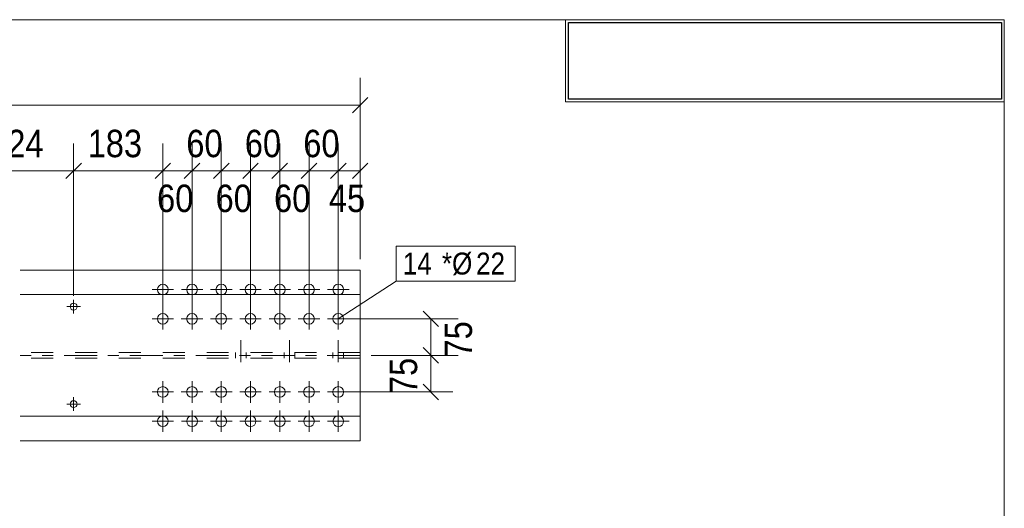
# Model space of a CAD drawing. Header units: millimetres. Extents: x 2 to 282, y 5 to 195.
# Tile 7 of 7: x 192 to 282, y 150 to 195. Entities that reach past the tile are written whole.
import ezdxf

# ---------------------------------------------------------------- set-up
doc = ezdxf.new("R2010")
doc.units = ezdxf.units.MM
for name, pattern in [('XKITLINE00', [0]), ('XKITLINE02', [4, 2, -2]), ('XKITLINE03', [6, 3, -1, 1, -1])]:
    doc.linetypes.add(name, pattern=pattern)
for name, color, linetype, lineweight in [('Bolt', 7, 'Continuous', 0), ('BoltMark', 3, 'Continuous', 0), ('DrawingSheet', 5, 'Continuous', 0), ('OtherObjectType', 1, 'Continuous', 0), ('Part', 2, 'Continuous', 0), ('Z-DIMENSIONS', 1, 'Continuous', 0)]:
    doc.layers.add(name, color=color, linetype=linetype, lineweight=lineweight)
doc.styles.add('ARIAL', font='ARIAL.TTF')
picture_1 = doc.add_image_def('image1.jpg', size_in_pixel=(1304, 175))

# ---------------------------------------------------------------- blocks, each defined once
blk = doc.blocks.new('*A14')
at = {"layer": 'Bolt', "linetype": 'XKITLINE00', "lineweight": 0}
for p, q in [((205.269, 166.748), (205.269, 168.703)), ((207.935, 166.748), (207.935, 168.703)), ((210.602, 166.748), (210.602, 168.703)), ((213.269, 166.748), (213.269, 168.703)), ((215.935, 166.748), (215.935, 168.703)), ((218.602, 166.748), (218.602, 168.703)), ((221.269, 166.748), (221.269, 168.703)), ((204.291, 167.726), (206.246, 167.726)), ((206.957, 167.726), (208.913, 167.726)), ((209.624, 167.726), (211.58, 167.726)), ((212.291, 167.726), (214.246, 167.726)), ((214.957, 167.726), (216.913, 167.726)), ((217.624, 167.726), (219.58, 167.726)), ((220.291, 167.726), (222.246, 167.726))]:
    blk.add_line(p, q, dxfattribs=at)
for centre in [(205.269, 167.726), (207.935, 167.726), (210.602, 167.726), (213.269, 167.726), (215.935, 167.726), (218.602, 167.726), (221.269, 167.726)]:
    blk.add_circle(centre, 0.489, dxfattribs=at)
blk = doc.blocks.new('*A15')
at = {"layer": 'Bolt', "linetype": 'XKITLINE00', "lineweight": 0}
for p, q in [((205.269, 160.081), (205.269, 162.037)), ((207.936, 160.081), (207.936, 162.037)), ((210.602, 160.081), (210.602, 162.037)), ((213.269, 160.081), (213.269, 162.037)), ((215.936, 160.081), (215.936, 162.037)), ((218.602, 160.081), (218.602, 162.037)), ((221.269, 160.081), (221.269, 162.037)), ((204.291, 161.059), (206.247, 161.059)), ((206.958, 161.059), (208.913, 161.059)), ((209.625, 161.059), (211.58, 161.059)), ((212.291, 161.059), (214.247, 161.059)), ((214.958, 161.059), (216.913, 161.059)), ((217.625, 161.059), (219.58, 161.059)), ((220.291, 161.059), (222.247, 161.059))]:
    blk.add_line(p, q, dxfattribs=at)
for centre in [(205.269, 161.059), (207.936, 161.059), (210.602, 161.059), (213.269, 161.059), (215.936, 161.059), (218.602, 161.059), (221.269, 161.059)]:
    blk.add_circle(centre, 0.489, dxfattribs=at)
blk = doc.blocks.new('*A22')
at = {"layer": 'Bolt', "linetype": 'XKITLINE00', "lineweight": 0}
for p, q in [((127.684, 168.837), (128.928, 168.837)), ((128.306, 168.214), (128.306, 169.459)), ((137.517, 168.837), (138.762, 168.837)), ((138.139, 168.214), (138.139, 169.459)), ((147.35, 168.837), (148.595, 168.837)), ((147.973, 168.214), (147.973, 169.459)), ((157.184, 168.837), (158.428, 168.837)), ((157.806, 168.214), (157.806, 169.459)), ((167.017, 168.837), (168.262, 168.837)), ((167.639, 168.214), (167.639, 169.459)), ((176.85, 168.837), (178.095, 168.837)), ((177.473, 168.214), (177.473, 169.459)), ((186.684, 168.837), (187.928, 168.837)), ((187.306, 168.214), (187.306, 169.459)), ((196.517, 168.837), (197.762, 168.837)), ((197.139, 168.214), (197.139, 169.459)), ((127.684, 159.948), (128.928, 159.948)), ((128.306, 159.326), (128.306, 160.57)), ((137.517, 159.948), (138.762, 159.948)), ((138.139, 159.326), (138.139, 160.57)), ((147.35, 159.948), (148.595, 159.948)), ((147.973, 159.326), (147.973, 160.57)), ((157.184, 159.948), (158.428, 159.948)), ((157.806, 159.326), (157.806, 160.57)), ((167.017, 159.948), (168.262, 159.948)), ((167.639, 159.326), (167.639, 160.57)), ((176.85, 159.948), (178.095, 159.948)), ((177.473, 159.326), (177.473, 160.57)), ((186.684, 159.948), (187.928, 159.948)), ((187.306, 159.326), (187.306, 160.57)), ((196.517, 159.948), (197.762, 159.948)), ((197.139, 159.326), (197.139, 160.57))]:
    blk.add_line(p, q, dxfattribs=at)
for centre in [(128.306, 168.837), (138.139, 168.837), (147.973, 168.837), (157.806, 168.837), (167.639, 168.837), (177.473, 168.837), (187.306, 168.837), (197.139, 168.837), (128.306, 159.948), (138.139, 159.948), (147.973, 159.948), (157.806, 159.948), (167.639, 159.948), (177.473, 159.948), (187.306, 159.948), (197.139, 159.948)]:
    blk.add_circle(centre, 0.311, dxfattribs=at)
blk = doc.blocks.new('*A23')
at = {"layer": 'Bolt', "linetype": 'XKITLINE00', "lineweight": 0}
for p, q in [((205.273, 162.037), (205.273, 161.385)), ((207.94, 162.037), (207.94, 161.385)), ((210.606, 162.037), (210.606, 161.385)), ((213.273, 162.037), (213.273, 161.385)), ((215.94, 162.037), (215.94, 161.385)), ((218.606, 162.037), (218.606, 161.385)), ((221.273, 162.037), (221.273, 161.385)), ((204.295, 161.059), (204.946, 161.059)), ((205.273, 160.081), (205.273, 160.732)), ((206.251, 161.059), (205.6, 161.059)), ((206.962, 161.059), (207.613, 161.059)), ((207.94, 160.081), (207.94, 160.732)), ((208.917, 161.059), (208.266, 161.059)), ((209.628, 161.059), (210.28, 161.059)), ((210.606, 160.081), (210.606, 160.732)), ((211.584, 161.059), (210.933, 161.059)), ((212.295, 161.059), (212.946, 161.059)), ((213.273, 160.081), (213.273, 160.732)), ((214.251, 161.059), (213.6, 161.059)), ((214.962, 161.059), (215.613, 161.059)), ((215.94, 160.081), (215.94, 160.732)), ((216.917, 161.059), (216.266, 161.059)), ((217.628, 161.059), (218.28, 161.059)), ((218.606, 160.081), (218.606, 160.732)), ((219.584, 161.059), (218.933, 161.059)), ((220.295, 161.059), (220.946, 161.059)), ((221.273, 160.081), (221.273, 160.732)), ((222.251, 161.059), (221.6, 161.059)), ((205.273, 157.414), (205.273, 159.37)), ((207.94, 157.414), (207.94, 159.37)), ((210.606, 157.414), (210.606, 159.37)), ((213.273, 157.414), (213.273, 159.37)), ((215.94, 157.414), (215.94, 159.37)), ((218.606, 157.414), (218.606, 159.37)), ((221.273, 157.414), (221.273, 159.37)), ((204.295, 158.392), (206.251, 158.392)), ((206.962, 158.392), (208.917, 158.392)), ((209.628, 158.392), (211.584, 158.392)), ((212.295, 158.392), (214.251, 158.392)), ((214.962, 158.392), (216.917, 158.392)), ((217.628, 158.392), (219.584, 158.392)), ((220.295, 158.392), (222.251, 158.392))]:
    blk.add_line(p, q, dxfattribs=at)
for centre in [(205.273, 158.392), (207.94, 158.392), (210.606, 158.392), (213.273, 158.392), (215.94, 158.392), (218.606, 158.392), (221.273, 158.392)]:
    blk.add_circle(centre, 0.489, dxfattribs=at)
blk = doc.blocks.new('*A24')
at = {"layer": 'Bolt', "linetype": 'XKITLINE00', "lineweight": 0}
for p, q in [((205.273, 169.414), (205.273, 171.37)), ((207.939, 169.414), (207.939, 171.37)), ((210.606, 169.414), (210.606, 171.37)), ((213.273, 169.414), (213.273, 171.37)), ((215.939, 169.414), (215.939, 171.37)), ((218.606, 169.414), (218.606, 171.37)), ((221.273, 169.414), (221.273, 171.37)), ((204.295, 170.392), (206.251, 170.392)), ((206.962, 170.392), (208.917, 170.392)), ((209.628, 170.392), (211.584, 170.392)), ((212.295, 170.392), (214.251, 170.392)), ((214.962, 170.392), (216.917, 170.392)), ((217.628, 170.392), (219.584, 170.392)), ((220.295, 170.392), (222.251, 170.392)), ((205.273, 168.703), (205.273, 168.052)), ((207.939, 168.703), (207.939, 168.052)), ((210.606, 168.703), (210.606, 168.052)), ((213.273, 168.703), (213.273, 168.052)), ((215.939, 168.703), (215.939, 168.052)), ((218.606, 168.703), (218.606, 168.052)), ((221.273, 168.703), (221.273, 168.052)), ((204.295, 167.726), (204.946, 167.726)), ((205.273, 166.748), (205.273, 167.399)), ((206.251, 167.726), (205.599, 167.726)), ((206.962, 167.726), (207.613, 167.726)), ((207.939, 166.748), (207.939, 167.399)), ((208.917, 167.726), (208.266, 167.726)), ((209.628, 167.726), (210.28, 167.726)), ((210.606, 166.748), (210.606, 167.399)), ((211.584, 167.726), (210.933, 167.726)), ((212.295, 167.726), (212.946, 167.726)), ((213.273, 166.748), (213.273, 167.399)), ((214.251, 167.726), (213.599, 167.726)), ((214.962, 167.726), (215.613, 167.726)), ((215.939, 166.748), (215.939, 167.399)), ((216.917, 167.726), (216.266, 167.726)), ((217.628, 167.726), (218.28, 167.726)), ((218.606, 166.748), (218.606, 167.399)), ((219.584, 167.726), (218.933, 167.726)), ((220.295, 167.726), (220.946, 167.726)), ((221.273, 166.748), (221.273, 167.399)), ((222.251, 167.726), (221.599, 167.726))]:
    blk.add_line(p, q, dxfattribs=at)
for centre in [(205.273, 170.392), (207.939, 170.392), (210.606, 170.392), (213.273, 170.392), (215.939, 170.392), (218.606, 170.392), (221.273, 170.392)]:
    blk.add_circle(centre, 0.489, dxfattribs=at)
blk = doc.blocks.new('*A25')
at = {"layer": 'Bolt', "linetype": 'XKITLINE02', "lineweight": 0}
for p, q in [((212.384, 165.77), (212.384, 162.081)), ((212.384, 165.77), (212.384, 162.081)), ((212.384, 165.77), (212.384, 162.081)), ((212.384, 165.77), (212.384, 162.081)), ((212.384, 165.77), (212.384, 162.081)), ((212.384, 165.77), (212.384, 162.081)), ((212.384, 165.77), (212.384, 162.081)), ((212.384, 165.77), (212.384, 162.081)), ((212.384, 165.77), (212.384, 162.081)), ((212.384, 165.77), (212.384, 162.081)), ((212.384, 165.77), (212.384, 162.081)), ((216.828, 165.77), (216.828, 162.081)), ((216.828, 165.77), (216.828, 162.081)), ((216.828, 165.77), (216.828, 162.081)), ((216.828, 165.77), (216.828, 162.081)), ((216.828, 165.77), (216.828, 162.081)), ((216.828, 165.77), (216.828, 162.081)), ((216.828, 165.77), (216.828, 162.081)), ((216.828, 165.77), (216.828, 162.081)), ((216.828, 165.77), (216.828, 162.081)), ((216.828, 165.77), (216.828, 162.081)), ((216.828, 165.77), (216.828, 162.081)), ((221.273, 165.77), (221.273, 162.081)), ((221.273, 165.77), (221.273, 162.081)), ((221.273, 165.77), (221.273, 162.081)), ((221.273, 165.77), (221.273, 162.081)), ((221.273, 165.77), (221.273, 162.081)), ((221.273, 165.77), (221.273, 162.081)), ((221.273, 165.77), (221.273, 162.081)), ((221.273, 165.77), (221.273, 162.081)), ((221.273, 165.77), (221.273, 162.081)), ((221.273, 165.77), (221.273, 162.081)), ((221.273, 165.77), (221.273, 162.081)), ((211.895, 164.659), (211.895, 164.126)), ((211.895, 164.659), (211.895, 164.126)), ((211.895, 164.659), (211.895, 164.126)), ((211.895, 164.659), (211.895, 164.126)), ((211.895, 164.659), (211.895, 164.126)), ((211.895, 164.659), (211.895, 164.126)), ((211.895, 164.659), (211.895, 164.126)), ((211.895, 164.659), (211.895, 164.126)), ((211.895, 164.659), (211.895, 164.126)), ((211.895, 164.659), (211.895, 164.126)), ((211.895, 164.659), (211.895, 164.126)), ((212.873, 164.659), (212.873, 164.126)), ((212.873, 164.659), (212.873, 164.126)), ((212.873, 164.659), (212.873, 164.126)), ((212.873, 164.659), (212.873, 164.126)), ((212.873, 164.659), (212.873, 164.126)), ((212.873, 164.659), (212.873, 164.126)), ((212.873, 164.659), (212.873, 164.126)), ((212.873, 164.659), (212.873, 164.126)), ((212.873, 164.659), (212.873, 164.126)), ((212.873, 164.659), (212.873, 164.126)), ((212.873, 164.659), (212.873, 164.126)), ((216.339, 164.659), (216.339, 164.126)), ((216.339, 164.659), (216.339, 164.126)), ((216.339, 164.659), (216.339, 164.126)), ((216.339, 164.659), (216.339, 164.126)), ((216.339, 164.659), (216.339, 164.126)), ((216.339, 164.659), (216.339, 164.126)), ((216.339, 164.659), (216.339, 164.126)), ((216.339, 164.659), (216.339, 164.126)), ((216.339, 164.659), (216.339, 164.126)), ((216.339, 164.659), (216.339, 164.126)), ((216.339, 164.659), (216.339, 164.126)), ((217.317, 164.659), (217.317, 164.126)), ((217.317, 164.659), (217.317, 164.126)), ((217.317, 164.659), (217.317, 164.126)), ((217.317, 164.659), (217.317, 164.126)), ((217.317, 164.659), (217.317, 164.126)), ((217.317, 164.659), (217.317, 164.126)), ((217.317, 164.659), (217.317, 164.126)), ((217.317, 164.659), (217.317, 164.126)), ((217.317, 164.659), (217.317, 164.126)), ((217.317, 164.659), (217.317, 164.126)), ((217.317, 164.659), (217.317, 164.126)), ((220.784, 164.659), (220.784, 164.126)), ((220.784, 164.659), (220.784, 164.126)), ((220.784, 164.659), (220.784, 164.126)), ((220.784, 164.659), (220.784, 164.126)), ((220.784, 164.659), (220.784, 164.126)), ((220.784, 164.659), (220.784, 164.126)), ((220.784, 164.659), (220.784, 164.126)), ((220.784, 164.659), (220.784, 164.126)), ((220.784, 164.659), (220.784, 164.126)), ((220.784, 164.659), (220.784, 164.126)), ((220.784, 164.659), (220.784, 164.126)), ((221.762, 164.659), (221.762, 164.126)), ((221.762, 164.659), (221.762, 164.126)), ((221.762, 164.659), (221.762, 164.126)), ((221.762, 164.659), (221.762, 164.126)), ((221.762, 164.659), (221.762, 164.126)), ((221.762, 164.659), (221.762, 164.126)), ((221.762, 164.659), (221.762, 164.126)), ((221.762, 164.659), (221.762, 164.126)), ((221.762, 164.659), (221.762, 164.126)), ((221.762, 164.659), (221.762, 164.126)), ((221.762, 164.659), (221.762, 164.126))]:
    blk.add_line(p, q, dxfattribs=at)
blk = doc.blocks.new('*A26')
at = {"layer": 'Part', "linetype": 'XKITLINE00', "lineweight": 0}
for p, q in [((223.273, 172.17), (192.273, 172.17)), ((223.273, 172.17), (223.273, 156.614)), ((223.273, 169.948), (192.273, 169.948)), ((223.273, 158.837), (192.273, 158.837)), ((223.273, 156.614), (192.273, 156.614))]:
    blk.add_line(p, q, dxfattribs=at)
at = {"layer": 'Part', "linetype": 'XKITLINE02', "lineweight": 0}
for p, q in [((223.273, 164.659), (192.273, 164.659)), ((223.273, 164.126), (192.273, 164.126))]:
    blk.add_line(p, q, dxfattribs=at)
at = {"layer": 'Part', "linetype": 'XKITLINE03', "lineweight": 0}
blk.add_line((223.273, 164.392), (192.273, 164.392), dxfattribs=at)
blk = doc.blocks.new('*A47')
at = {"layer": 'DrawingSheet', "linetype": 'XKITLINE00', "lineweight": 0}
for p, q in [((282, 195), (5, 195)), ((282, 5), (282, 195))]:
    blk.add_line(p, q, dxfattribs=at)
blk = doc.blocks.new('*A48')
at = {"layer": 'OtherObjectType', "linetype": 'XKITLINE00', "lineweight": 0}
for p, q in [((242, 195), (282, 195)), ((242, 195), (242, 187.5)), ((282, 195), (282, 187.5)), ((242, 187.5), (282, 187.5))]:
    blk.add_line(p, q, dxfattribs=at)
image = blk.add_image(picture_1, insert=(242.25, 187.75), size_in_units=(39.5, 7))
blk = doc.blocks.new('*A98')
at = {"layer": 'Z-DIMENSIONS', "linetype": 'XKITLINE00', "lineweight": 0}
for p, q in [((187.306, 169.837), (187.306, 183.713)), ((197.139, 169.837), (197.139, 183.713)), ((188.013, 181.92), (186.599, 180.506)), ((197.846, 181.92), (196.432, 180.506)), ((187.306, 181.213), (197.139, 181.213))]:
    blk.add_line(p, q, dxfattribs=at)
at = {"layer": 'Z-DIMENSIONS'}
for p in [(187.306, 181.213), (197.139, 181.213)]:
    blk.add_point(p, dxfattribs=at)
at = {"layer": 'Z-DIMENSIONS', "style": 'ARIAL', "width": 0.85}
blk.add_text('324', height=2.5, dxfattribs=at).set_placement((189.441, 182.463))
blk = doc.blocks.new('*A99')
at = {"layer": 'Z-DIMENSIONS', "linetype": 'XKITLINE00', "lineweight": 0}
for p, q in [((197.139, 169.837), (197.139, 183.713)), ((205.273, 168.726), (205.273, 183.713)), ((197.846, 181.92), (196.432, 180.506)), ((205.98, 181.92), (204.566, 180.506)), ((197.139, 181.213), (205.273, 181.213))]:
    blk.add_line(p, q, dxfattribs=at)
at = {"layer": 'Z-DIMENSIONS'}
for p in [(197.139, 181.213), (205.273, 181.213)]:
    blk.add_point(p, dxfattribs=at)
at = {"layer": 'Z-DIMENSIONS', "style": 'ARIAL', "width": 0.85}
blk.add_text('183', height=2.5, dxfattribs=at).set_placement((198.425, 182.463))
blk = doc.blocks.new('*A100')
at = {"layer": 'Z-DIMENSIONS', "linetype": 'XKITLINE00', "lineweight": 0}
for p, q in [((205.273, 168.726), (205.273, 183.213)), ((207.935, 168.726), (207.935, 183.213)), ((205.98, 181.92), (204.566, 180.506)), ((208.642, 181.92), (207.228, 180.506)), ((205.273, 181.213), (207.935, 181.213))]:
    blk.add_line(p, q, dxfattribs=at)
at = {"layer": 'Z-DIMENSIONS'}
for p in [(205.273, 181.213), (207.935, 181.213)]:
    blk.add_point(p, dxfattribs=at)
at = {"layer": 'Z-DIMENSIONS', "style": 'ARIAL', "width": 0.85}
blk.add_text('60', height=2.5, dxfattribs=at).set_placement((204.75, 177.463))
blk = doc.blocks.new('*A101')
at = {"layer": 'Z-DIMENSIONS', "linetype": 'XKITLINE00', "lineweight": 0}
for p, q in [((207.935, 168.726), (207.935, 183.713)), ((210.606, 168.726), (210.606, 183.713)), ((208.642, 181.92), (207.228, 180.506)), ((211.313, 181.92), (209.899, 180.506)), ((207.935, 181.213), (210.606, 181.213))]:
    blk.add_line(p, q, dxfattribs=at)
at = {"layer": 'Z-DIMENSIONS'}
for p in [(207.935, 181.213), (210.606, 181.213)]:
    blk.add_point(p, dxfattribs=at)
at = {"layer": 'Z-DIMENSIONS', "style": 'ARIAL', "width": 0.85}
blk.add_text('60', height=2.5, dxfattribs=at).set_placement((207.416, 182.463))
blk = doc.blocks.new('*A102')
at = {"layer": 'Z-DIMENSIONS', "linetype": 'XKITLINE00', "lineweight": 0}
for p, q in [((210.606, 168.726), (210.606, 183.213)), ((213.273, 168.726), (213.273, 183.213)), ((211.313, 181.92), (209.899, 180.506)), ((213.98, 181.92), (212.566, 180.506)), ((210.606, 181.213), (213.273, 181.213))]:
    blk.add_line(p, q, dxfattribs=at)
at = {"layer": 'Z-DIMENSIONS'}
for p in [(210.606, 181.213), (213.273, 181.213)]:
    blk.add_point(p, dxfattribs=at)
at = {"layer": 'Z-DIMENSIONS', "style": 'ARIAL', "width": 0.85}
blk.add_text('60', height=2.5, dxfattribs=at).set_placement((210.085, 177.463))
blk = doc.blocks.new('*A103')
at = {"layer": 'Z-DIMENSIONS', "linetype": 'XKITLINE00', "lineweight": 0}
for p, q in [((213.273, 168.726), (213.273, 183.713)), ((215.935, 168.726), (215.935, 183.713)), ((213.98, 181.92), (212.566, 180.506)), ((216.642, 181.92), (215.228, 180.506)), ((213.273, 181.213), (215.935, 181.213))]:
    blk.add_line(p, q, dxfattribs=at)
at = {"layer": 'Z-DIMENSIONS'}
for p in [(213.273, 181.213), (215.935, 181.213)]:
    blk.add_point(p, dxfattribs=at)
at = {"layer": 'Z-DIMENSIONS', "style": 'ARIAL', "width": 0.85}
blk.add_text('60', height=2.5, dxfattribs=at).set_placement((212.75, 182.463))
blk = doc.blocks.new('*A104')
at = {"layer": 'Z-DIMENSIONS', "linetype": 'XKITLINE00', "lineweight": 0}
for p, q in [((215.935, 168.726), (215.935, 183.213)), ((218.606, 168.726), (218.606, 183.213)), ((216.642, 181.92), (215.228, 180.506)), ((219.313, 181.92), (217.899, 180.506)), ((215.935, 181.213), (218.606, 181.213))]:
    blk.add_line(p, q, dxfattribs=at)
at = {"layer": 'Z-DIMENSIONS'}
for p in [(215.935, 181.213), (218.606, 181.213)]:
    blk.add_point(p, dxfattribs=at)
at = {"layer": 'Z-DIMENSIONS', "style": 'ARIAL', "width": 0.85}
blk.add_text('60', height=2.5, dxfattribs=at).set_placement((215.416, 177.463))
blk = doc.blocks.new('*A105')
at = {"layer": 'Z-DIMENSIONS', "linetype": 'XKITLINE00', "lineweight": 0}
for p, q in [((218.606, 168.726), (218.606, 183.713)), ((221.269, 168.726), (221.269, 183.713)), ((219.313, 181.92), (217.899, 180.506)), ((221.976, 181.92), (220.562, 180.506)), ((218.606, 181.213), (221.269, 181.213))]:
    blk.add_line(p, q, dxfattribs=at)
at = {"layer": 'Z-DIMENSIONS'}
for p in [(218.606, 181.213), (221.269, 181.213)]:
    blk.add_point(p, dxfattribs=at)
at = {"layer": 'Z-DIMENSIONS', "style": 'ARIAL', "width": 0.85}
blk.add_text('60', height=2.5, dxfattribs=at).set_placement((218.083, 182.463))
blk = doc.blocks.new('*A106')
at = {"layer": 'Z-DIMENSIONS', "linetype": 'XKITLINE00', "lineweight": 0}
for p, q in [((221.269, 168.726), (221.269, 183.213)), ((223.273, 173.17), (223.273, 183.213)), ((221.976, 181.92), (220.562, 180.506)), ((223.98, 181.92), (222.566, 180.506)), ((221.269, 181.213), (223.273, 181.213))]:
    blk.add_line(p, q, dxfattribs=at)
at = {"layer": 'Z-DIMENSIONS'}
for p in [(221.269, 181.213), (223.273, 181.213)]:
    blk.add_point(p, dxfattribs=at)
at = {"layer": 'Z-DIMENSIONS', "style": 'ARIAL', "width": 0.85}
blk.add_text('45', height=2.5, dxfattribs=at).set_placement((220.416, 177.463))
blk = doc.blocks.new('*A109')
at = {"layer": 'Z-DIMENSIONS', "linetype": 'XKITLINE00', "lineweight": 0}
for p, q in [((224.273, 164.392), (231.715, 164.392)), ((229.008, 165.099), (230.422, 163.685)), ((229.715, 161.059), (229.715, 164.392)), ((229.008, 161.766), (230.422, 160.352)), ((222.273, 161.059), (231.715, 161.059))]:
    blk.add_line(p, q, dxfattribs=at)
at = {"layer": 'Z-DIMENSIONS'}
for p in [(229.715, 164.392), (229.715, 161.059)]:
    blk.add_point(p, dxfattribs=at)
at = {"layer": 'Z-DIMENSIONS', "style": 'ARIAL', "width": 0.85}
blk.add_text('75', height=2.5, rotation=90.00021, dxfattribs=at).set_placement((228.465, 160.871))
blk = doc.blocks.new('*A110')
at = {"layer": 'Z-DIMENSIONS', "linetype": 'XKITLINE00', "lineweight": 0}
for p, q in [((229.008, 168.433), (230.422, 167.018)), ((222.269, 167.726), (232.215, 167.726)), ((229.715, 164.392), (229.715, 167.726)), ((224.273, 164.392), (232.215, 164.392)), ((229.008, 165.099), (230.422, 163.685))]:
    blk.add_line(p, q, dxfattribs=at)
at = {"layer": 'Z-DIMENSIONS'}
for p in [(229.715, 167.726), (229.715, 164.392)]:
    blk.add_point(p, dxfattribs=at)
at = {"layer": 'Z-DIMENSIONS', "style": 'ARIAL', "width": 0.85}
blk.add_text('75', height=2.5, rotation=90.00021, dxfattribs=at).set_placement((233.465, 164.205))
blk = doc.blocks.new('*A111')
at = {"layer": 'Z-DIMENSIONS', "linetype": 'XKITLINE00', "lineweight": 0}
for p, q in [((223.273, 173.17), (223.273, 189.703)), ((223.98, 187.91), (222.566, 186.496)), ((23.506, 187.203), (223.273, 187.203))]:
    blk.add_line(p, q, dxfattribs=at)
at = {"layer": 'Z-DIMENSIONS'}
blk.add_point((223.273, 187.203), dxfattribs=at)
blk = doc.blocks.new('*A114')
at = {"layer": 'BoltMark', "linetype": 'XKITLINE00', "lineweight": 0}
for p, q in [((226.554, 174.366), (237.4, 174.366)), ((226.554, 171.166), (226.554, 174.366)), ((237.4, 171.166), (237.4, 174.366)), ((221.269, 167.726), (226.554, 171.166)), ((226.554, 171.166), (237.4, 171.166))]:
    blk.add_line(p, q, dxfattribs=at)
at = {"layer": 'BoltMark', "style": 'ARIAL', "width": 0.85}
for s, p in [('14', (227.154, 171.766)), ('*Ø', (230.721, 171.766)), ('22', (233.833, 171.766))]:
    blk.add_text(s, height=2, dxfattribs=at).set_placement(p)

msp = doc.modelspace()

# ---------------------------------------------------------------- block references
at = {"lineweight": 0}
for name in ['*A47', '*A48', '*A111', '*A98', '*A99', '*A101', '*A103', '*A105', '*A100', '*A102', '*A104', '*A106', '*A114', '*A26', '*A24', '*A22', '*A14', '*A110', '*A25', '*A109', '*A15', '*A23']:
    msp.add_blockref(name, (0, 0), dxfattribs=at)

doc.saveas('drawing.dxf')
